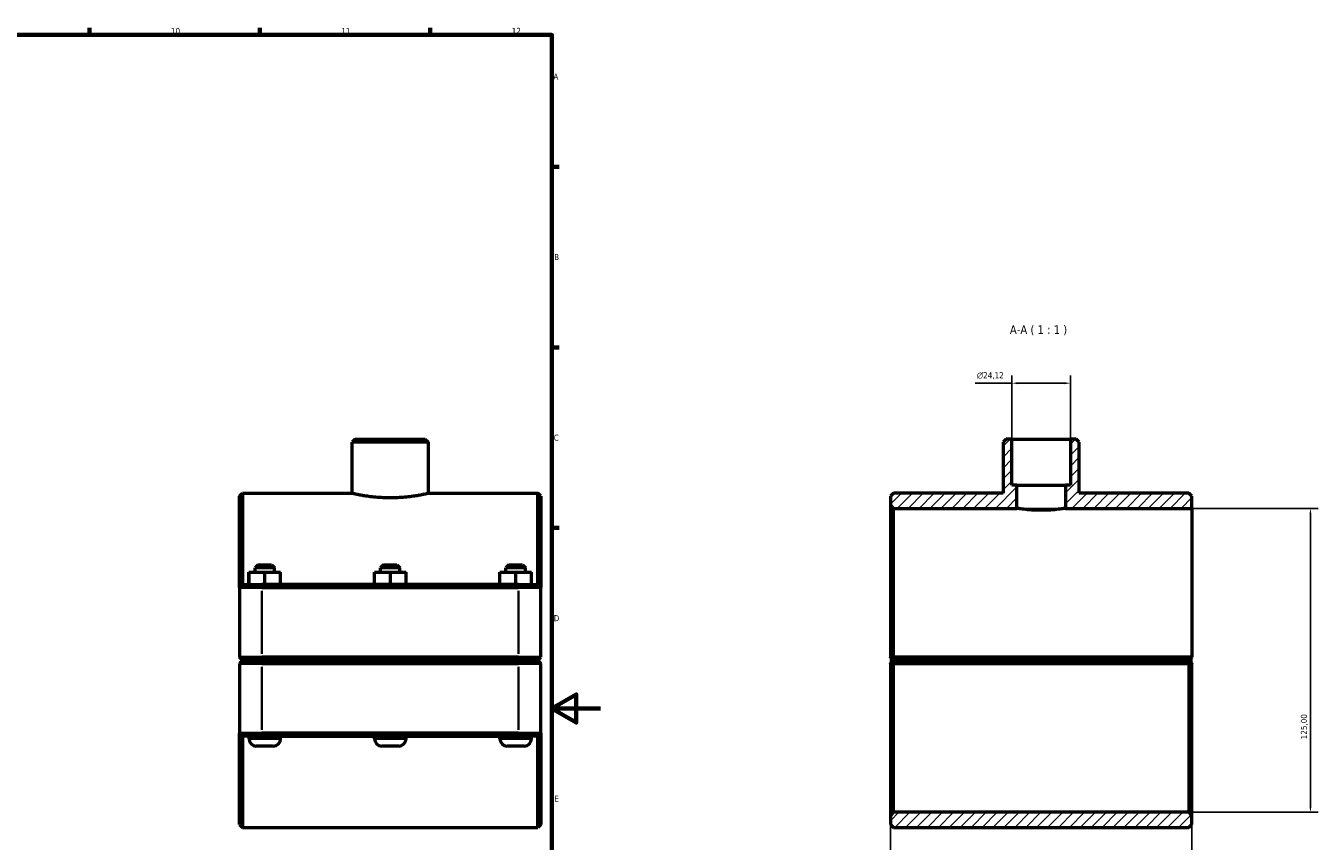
# Model space of a CAD drawing. Header units: millimetres. Extents: x 0 to 1136, y -29 to 1083.
# Tile 6 of 6: x 605 to 1136, y 242 to 578. Entities that reach past the tile are written whole.
import ezdxf

# ---------------------------------------------------------------- set-up
doc = ezdxf.new("R2010")
doc.units = ezdxf.units.MM
for name, color, linetype, lineweight in [('Border (ISO)', 7, 'Continuous', 70), ('Dimension (ISO)', 7, 'Continuous', 25), ('Hatch (ISO)', 7, 'Continuous', 18), ('Symbol (ISO)', 7, 'Continuous', 25), ('Visible (ISO)', 7, 'Continuous', 50), ('Visible Narrow (ISO)', 7, 'Continuous', 35)]:
    doc.layers.add(name, color=color, linetype=linetype, lineweight=lineweight)
doc.styles.add('Label Text (ISO)', font='tahoma.ttf')
doc.styles.add('Note Text (ISO)', font='tahoma.ttf')
doc.dimstyles.new('Default (ISO)', dxfattribs={"dimtxt": 2.5, "dimasz": 2.5, "dimexe": 3.175, "dimexo": 0, "dimgap": 0.762, "dimtad": 1, "dimrnd": 1e-08, "dimzin": 0, "dimtxsty": 'Note Text (ISO)', "dimcen": 0.09, "dimdle": 10, "dimclrd": 256, "dimclre": 256, "dimclrt": 232, "dimazin": 0, "dimtfac": 1.40208, "dimtmove": 0, "dimatfit": 3, "dimfxl": 1, "dimtolj": 1, "dimtzin": 0, "dimlwd": -1, "dimlwe": -1, "dimarcsym": 0})

# ---------------------------------------------------------------- blocks, each defined once
blk = doc.blocks.new('Borders Default Border')
at = {"layer": 'Border (ISO)'}
for p, q in [((630.75, 574), (630.75, 576.9)), ((700.83, 574), (700.83, 576.9)), ((770.92, 574), (770.92, 576.9)), ((821, 519.75), (823.9, 519.75)), ((821, 445.5), (823.9, 445.5)), ((821, 371.25), (823.9, 371.25))]:
    blk.add_line(p, q, dxfattribs=at)
at = {"layer": 'Border (ISO)', "flags": 128}
for points in [[(20, 20), (20, 574), (821, 574), (821, 20), (20, 20)], [(841, 297), (821, 297), (831, 302.77), (831, 291.23), (821, 297)]]:
    blk.add_lwpolyline(points, dxfattribs=at)
at = {"layer": 'Border (ISO)', "color": 232, "true_color": 0xca0064, "char_height": 2.5, "attachment_point": 7, "style": 'Note Text (ISO)'}
for s, insert in [('10', (664.29, 574.35)), ('11', (734.37, 574.4)), ('12', (804.46, 574.4)), ('A', (821.59, 555.62)), ('B', (821.89, 481.37)), ('C', (821.73, 407.08)), ('D', (821.73, 332.88)), ('E', (821.94, 258.63))]:
    blk.add_mtext(s, dxfattribs=dict(at, insert=insert))
blk = doc.blocks.new('*D7')
at = {"layer": 'Defpoints', "color": 0, "transparency": 16777216}
for p in [(1010.17, 430.77), (1010.17, 407.8), (1034.29, 407.8)]:
    blk.add_point(p, dxfattribs=at)
at = {"layer": 'Dimension (ISO)', "transparency": 16777216}
for p, q in [((1010.17, 430.77), (995.05, 430.77)), ((1010.17, 407.8), (1010.17, 433.94)), ((1031.79, 430.77), (1012.67, 430.77)), ((1034.29, 407.8), (1034.29, 433.94))]:
    blk.add_line(p, q, dxfattribs=at)
for points in [[(1012.67, 431.18), (1012.67, 430.35), (1010.17, 430.77)], [(1031.79, 431.18), (1031.79, 430.35), (1034.29, 430.77)]]:
    blk.add_solid(points, dxfattribs=at)
at = {"layer": 'Dimension (ISO)', "color": 232, "true_color": 0xca0064, "transparency": 16777216, "insert": (995.81, 435.29), "char_height": 2.5, "attachment_point": 1, "style": 'Note Text (ISO)'}
blk.add_mtext('\\A1;\\fAIGDT|b0|i0;\\H2.5000;\\ln\\fTahoma|b0|i0;\\H2.5000;24,12', dxfattribs=at)
blk = doc.blocks.new('*D8')
at = {"layer": 'Defpoints', "color": 0, "transparency": 16777216}
for p in [(960.23, 318.1), (1084.23, 318.1), (960.23, 166.61)]:
    blk.add_point(p, dxfattribs=at)
at = {"layer": 'Dimension (ISO)', "transparency": 16777216}
for p, q in [((960.23, 318.1), (960.23, 163.44)), ((1084.23, 318.1), (1084.23, 163.44)), ((1081.73, 166.61), (962.73, 166.61))]:
    blk.add_line(p, q, dxfattribs=at)
for points in [[(962.73, 167.03), (962.73, 166.2), (960.23, 166.61)], [(1081.73, 167.03), (1081.73, 166.2), (1084.23, 166.61)]]:
    blk.add_solid(points, dxfattribs=at)
at = {"layer": 'Dimension (ISO)', "color": 232, "true_color": 0xca0064, "transparency": 16777216, "insert": (1002.28, 170.55), "char_height": 2.5, "attachment_point": 1, "style": 'Note Text (ISO)'}
blk.add_mtext('\\A1;124,00', dxfattribs=at)
blk = doc.blocks.new('*D9')
at = {"layer": 'Defpoints', "color": 0, "transparency": 16777216}
for p in [(1012.23, 379.3), (1082.98, 254.3), (1133.01, 254.3)]:
    blk.add_point(p, dxfattribs=at)
at = {"layer": 'Dimension (ISO)', "transparency": 16777216}
for p, q in [((1012.23, 379.3), (1136.18, 379.3)), ((1133.01, 376.8), (1133.01, 256.8)), ((1082.98, 254.3), (1136.18, 254.3))]:
    blk.add_line(p, q, dxfattribs=at)
for points in [[(1132.59, 376.8), (1133.42, 376.8), (1133.01, 379.3)], [(1132.59, 256.8), (1133.42, 256.8), (1133.01, 254.3)]]:
    blk.add_solid(points, dxfattribs=at)
at = {"layer": 'Dimension (ISO)', "color": 232, "true_color": 0xca0064, "transparency": 16777216, "insert": (1129.07, 284.35), "char_height": 2.5, "attachment_point": 1, "rotation": 90, "style": 'Note Text (ISO)'}
blk.add_mtext('\\A1;125,00', dxfattribs=at)

msp = doc.modelspace()

# ---------------------------------------------------------------- hatches: boundary and pattern name
at = {"layer": 'Hatch (ISO)'}
h = msp.add_hatch(dxfattribs=at)
h.set_pattern_fill('ANSI31', color=256, scale=25.4, style=0)
h.set_pattern_definition([(45, (0, 0), (-2.245064, 2.245064), [])])
h.paths.add_polyline_path([(1084.23, 249.302), (1084.23, 253.052), (1082.98, 254.302), (961.48, 254.302), (960.23, 253.052), (960.23, 249.302), (961.48, 248.052), (1082.98, 248.052)])
h.paths.add_polyline_path([(1007.804, 407.802), (1006.554, 406.552), (1006.554, 385.552), (961.48, 385.552), (960.23, 384.302), (960.23, 380.552), (961.48, 379.302), (1012.23, 379.302), (1012.23, 388.802), (1010.172, 388.802), (1010.172, 407.802)])
h.paths.add_polyline_path([(1037.906, 406.552), (1036.656, 407.802), (1034.289, 407.802), (1034.289, 388.802), (1032.23, 388.802), (1032.23, 379.302), (1084.23, 379.302), (1084.23, 384.302), (1082.98, 385.552), (1037.906, 385.552)])

# ---------------------------------------------------------------- linework, layer by layer
at = {"layer": 'Visible (ISO)'}
for p, q in [((740.038, 407.802), (738.788, 406.552)), ((738.788, 385.552), (738.788, 406.552)), ((770.14, 406.552), (738.788, 406.552)), ((740.038, 407.802), (768.89, 407.802)), ((768.89, 407.802), (770.14, 406.552)), ((770.14, 385.552), (770.14, 406.552)), ((1007.804, 407.802), (1006.554, 406.552)), ((1006.554, 406.552), (1006.554, 385.552)), ((1010.172, 407.802), (1007.804, 407.802)), ((1010.172, 388.802), (1010.172, 407.802)), ((1010.172, 407.802), (1034.289, 407.802)), ((1036.656, 407.802), (1034.289, 407.802)), ((1034.289, 407.802), (1034.289, 388.802)), ((1037.906, 406.552), (1036.656, 407.802)), ((1037.906, 385.552), (1037.906, 406.552)), ((1012.23, 388.802), (1010.172, 388.802)), ((1012.23, 379.302), (1012.23, 388.802)), ((1012.23, 388.802), (1032.23, 388.802)), ((1034.289, 388.802), (1032.23, 388.802)), ((1032.23, 388.802), (1032.23, 379.302)), ((692.464, 384.302), (693.714, 385.552)), ((692.464, 346.802), (692.464, 384.302)), ((693.714, 385.552), (693.714, 348.052)), ((693.714, 385.552), (738.788, 385.552)), ((770.14, 385.552), (815.214, 385.552)), ((815.214, 348.052), (815.214, 385.552)), ((816.464, 384.302), (815.214, 385.552)), ((816.464, 384.302), (816.464, 346.802)), ((961.48, 385.552), (960.23, 384.302)), ((960.23, 384.302), (960.23, 380.552)), ((1006.554, 385.552), (961.48, 385.552)), ((1082.98, 385.552), (1037.906, 385.552)), ((1084.23, 384.302), (1082.98, 385.552)), ((1084.23, 379.302), (1084.23, 384.302)), ((960.23, 380.552), (961.48, 379.302)), ((960.23, 380.552), (960.23, 318.102)), ((961.48, 379.302), (1012.23, 379.302)), ((961.48, 318.102), (961.48, 379.302)), ((1032.23, 379.302), (1084.23, 379.302)), ((1084.23, 379.302), (1084.23, 318.102)), ((696.344, 353.052), (696.384, 353.052)), ((696.344, 348.052), (696.344, 353.052)), ((696.384, 353.052), (702.904, 353.052)), ((696.384, 348.052), (696.384, 353.052)), ((700.114, 356.052), (698.864, 354.802)), ((706.864, 354.802), (698.864, 354.802)), ((698.864, 353.052), (698.864, 354.802)), ((700.114, 356.052), (705.614, 356.052)), ((702.904, 353.052), (709.384, 353.052)), ((702.904, 348.052), (702.904, 353.052)), ((705.614, 356.052), (706.864, 354.802)), ((706.864, 353.052), (706.864, 354.802)), ((709.384, 348.052), (709.384, 353.052)), ((747.944, 353.052), (747.984, 353.052)), ((747.944, 348.052), (747.944, 353.052)), ((747.984, 353.052), (754.504, 353.052)), ((747.984, 348.052), (747.984, 353.052)), ((751.714, 356.052), (750.464, 354.802)), ((758.464, 354.802), (750.464, 354.802)), ((750.464, 353.052), (750.464, 354.802)), ((751.714, 356.052), (757.214, 356.052)), ((754.504, 353.052), (760.984, 353.052)), ((754.504, 348.052), (754.504, 353.052)), ((757.214, 356.052), (758.464, 354.802)), ((758.464, 353.052), (758.464, 354.802)), ((760.984, 348.052), (760.984, 353.052)), ((799.544, 353.052), (799.584, 353.052)), ((799.544, 348.052), (799.544, 353.052)), ((799.584, 353.052), (806.104, 353.052)), ((799.584, 348.052), (799.584, 353.052)), ((803.314, 356.052), (802.064, 354.802)), ((810.064, 354.802), (802.064, 354.802)), ((802.064, 353.052), (802.064, 354.802)), ((803.314, 356.052), (808.814, 356.052)), ((806.104, 353.052), (812.584, 353.052)), ((806.104, 348.052), (806.104, 353.052)), ((808.814, 356.052), (810.064, 354.802)), ((810.064, 353.052), (810.064, 354.802)), ((812.584, 348.052), (812.584, 353.052)), ((693.714, 348.052), (692.464, 346.802)), ((701.664, 346.802), (692.464, 346.802)), ((692.464, 346.802), (692.464, 318.102)), ((693.714, 348.052), (701.664, 348.052)), ((807.264, 348.052), (701.664, 348.052)), ((701.664, 346.802), (807.264, 346.802)), ((807.264, 348.052), (815.214, 348.052)), ((816.464, 346.802), (807.264, 346.802)), ((815.214, 348.052), (816.464, 346.802)), ((816.464, 318.102), (816.464, 346.802)), ((693.714, 316.852), (692.464, 318.102)), ((692.464, 318.102), (701.664, 318.102)), ((693.714, 316.752), (692.464, 315.502)), ((701.664, 315.502), (692.464, 315.502)), ((692.464, 315.502), (692.464, 286.802)), ((701.664, 316.852), (693.714, 316.852)), ((693.714, 316.752), (701.664, 316.752)), ((696.364, 316.752), (696.364, 316.852)), ((807.264, 318.102), (701.664, 318.102)), ((701.664, 316.852), (807.264, 316.852)), ((807.264, 316.752), (701.664, 316.752)), ((701.664, 315.502), (807.264, 315.502)), ((709.364, 316.752), (709.364, 316.852)), ((747.964, 316.752), (747.964, 316.852)), ((760.964, 316.752), (760.964, 316.852)), ((799.564, 316.752), (799.564, 316.852)), ((807.264, 318.102), (816.464, 318.102)), ((815.214, 316.852), (807.264, 316.852)), ((807.264, 316.752), (815.214, 316.752)), ((816.464, 315.502), (807.264, 315.502)), ((812.564, 316.752), (812.564, 316.852)), ((815.214, 316.852), (816.464, 318.102)), ((815.214, 316.752), (816.464, 315.502)), ((816.464, 286.802), (816.464, 315.502)), ((960.23, 315.502), (960.23, 253.052)), ((961.48, 316.852), (960.857, 317.476)), ((960.857, 316.129), (961.48, 316.752)), ((1084.23, 318.102), (961.48, 318.102)), ((961.48, 316.852), (1082.98, 316.852)), ((1082.98, 316.752), (961.48, 316.752)), ((961.48, 254.302), (961.48, 315.502)), ((961.48, 315.502), (1082.98, 315.502)), ((964.13, 316.852), (964.13, 316.752)), ((977.13, 316.852), (977.13, 316.752)), ((1015.73, 316.852), (1015.73, 316.752)), ((1028.73, 316.852), (1028.73, 316.752)), ((1067.33, 316.852), (1067.33, 316.752)), ((1080.33, 316.852), (1080.33, 316.752)), ((1084.23, 318.102), (1082.98, 316.852)), ((1082.98, 316.752), (1083.604, 316.129)), ((1082.98, 315.502), (1082.98, 254.302)), ((1084.23, 318.102), (1084.23, 318.102)), ((1084.23, 253.052), (1084.23, 315.502)), ((692.464, 249.302), (692.464, 286.802)), ((692.464, 286.802), (701.664, 286.802)), ((693.714, 285.552), (692.464, 286.802)), ((693.714, 285.552), (693.714, 248.052)), ((701.664, 285.552), (693.714, 285.552)), ((696.364, 284.552), (696.364, 285.552)), ((807.264, 286.802), (701.664, 286.802)), ((701.664, 285.552), (807.264, 285.552)), ((709.364, 284.552), (709.364, 285.552)), ((747.964, 284.552), (747.964, 285.552)), ((760.964, 284.552), (760.964, 285.552)), ((799.564, 284.552), (799.564, 285.552)), ((807.264, 286.802), (816.464, 286.802)), ((815.214, 285.552), (807.264, 285.552)), ((812.564, 284.552), (812.564, 285.552)), ((815.214, 285.552), (816.464, 286.802)), ((815.214, 248.052), (815.214, 285.552)), ((816.464, 286.802), (816.464, 249.302)), ((706.364, 281.552), (699.364, 281.552)), ((757.964, 281.552), (750.964, 281.552)), ((809.564, 281.552), (802.564, 281.552)), ((961.48, 254.302), (960.23, 253.052)), ((960.23, 253.052), (960.23, 249.302)), ((1082.98, 254.302), (961.48, 254.302)), ((1084.23, 253.052), (1082.98, 254.302)), ((1084.23, 249.302), (1084.23, 253.052)), ((692.464, 249.302), (693.714, 248.052)), ((693.714, 248.052), (815.214, 248.052)), ((816.464, 249.302), (815.214, 248.052)), ((960.23, 249.302), (961.48, 248.052)), ((961.48, 248.052), (1082.98, 248.052)), ((1082.98, 248.052), (1084.23, 249.302))]:
    msp.add_line(p, q, dxfattribs=at)
for centre, start, end in [((699.364, 284.552), 180, 270), ((706.364, 284.552), 270, 0), ((750.964, 284.552), 180, 270), ((757.964, 284.552), 270, 0), ((802.564, 284.552), 180, 270), ((809.564, 284.552), 270, 0)]:
    msp.add_arc(centre, 3, start, end, dxfattribs=at)
for points, knots in [([(738.788, 385.552), (738.788, 385.552), (738.883, 385.531), (739.281, 385.441), (739.584, 385.374), (740.385, 385.205), (740.884, 385.103), (742.033, 384.883), (742.685, 384.766), (744.073, 384.54), (744.857, 384.422), (746.566, 384.2), (747.49, 384.097), (749.42, 383.924), (750.427, 383.855), (752.455, 383.764), (753.476, 383.741), (754.464, 383.741)], [7.1129587, 7.1129587, 7.1129587, 7.1129587, 7.4093177, 7.4093177, 7.7056768, 7.7056768, 8.0020359, 8.0020359, 8.298395, 8.298395, 8.5947825, 8.5947825, 8.8911699, 8.8911699, 9.1875574, 9.1875574, 9.4839449, 9.4839449, 9.4839449, 9.4839449]), ([(754.464, 383.741), (755.452, 383.741), (756.472, 383.764), (758.5, 383.855), (759.507, 383.924), (761.437, 384.097), (762.362, 384.2), (764.07, 384.422), (764.854, 384.54), (766.242, 384.766), (766.894, 384.883), (768.044, 385.103), (768.542, 385.205), (769.343, 385.374), (769.646, 385.441), (770.045, 385.531), (770.14, 385.552), (770.14, 385.552)], [0, 0, 0, 0, 0.2963875, 0.2963875, 0.5927749, 0.5927749, 0.8891624, 0.8891624, 1.1855499, 1.1855499, 1.481909, 1.481909, 1.778268, 1.778268, 2.0746271, 2.0746271, 2.3709862, 2.3709862, 2.3709862, 2.3709862]), ([(1022.23, 378.497), (1020.972, 378.497), (1019.632, 378.54), (1017.169, 378.692), (1016.046, 378.8), (1014.273, 379.002), (1013.503, 379.109), (1012.482, 379.261), (1012.23, 379.302), (1012.23, 379.302)], [0, 0, 0, 0, 0.3773887, 0.3773887, 0.7547774, 0.7547774, 1.1321575, 1.1321575, 1.5095377, 1.5095377, 1.5095377, 1.5095377]), ([(1032.23, 379.302), (1032.23, 379.302), (1031.978, 379.261), (1030.957, 379.109), (1030.188, 379.002), (1028.415, 378.8), (1027.292, 378.692), (1024.829, 378.54), (1023.488, 378.497), (1022.23, 378.497)], [4.528613, 4.528613, 4.528613, 4.528613, 4.9059932, 4.9059932, 5.2833733, 5.2833733, 5.660762, 5.660762, 6.0381507, 6.0381507, 6.0381507, 6.0381507])]:
    msp.add_open_spline(points, degree=3, knots=knots, dxfattribs=at)
for points in [[(960.857, 317.476), (960.545, 317.788), (960.23, 318.102)], [(960.23, 315.502), (960.545, 315.817), (960.857, 316.129)], [(1083.604, 316.129), (1083.915, 315.817), (1084.23, 315.502)]]:
    msp.add_open_spline(points, degree=2, dxfattribs=at)
for points, weights in [([(960.857, 317.476), (961.172, 317.791), (961.48, 318.102)], [1.00580222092, 1.00874326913, 1.01164203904]), ([(961.48, 315.502), (961.172, 315.814), (960.857, 316.129)], [1.01164203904, 1.00874326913, 1.00580222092]), ([(1083.604, 316.129), (1083.289, 315.814), (1082.98, 315.502)], [1.00580222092, 1.00874326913, 1.01164203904])]:
    msp.add_rational_spline(points, weights, degree=2, dxfattribs=at)
at = {"layer": 'Visible Narrow (ISO)'}
for p, q in [((701.664, 347.99), (701.664, 346.865)), ((807.264, 347.99), (807.264, 346.865)), ((701.664, 319.537), (701.664, 345.367)), ((807.264, 345.367), (807.264, 319.537)), ((701.664, 316.915), (701.664, 318.04)), ((701.664, 316.69), (701.664, 315.565)), ((701.664, 288.237), (701.664, 314.067)), ((807.264, 316.915), (807.264, 318.04)), ((807.264, 316.69), (807.264, 315.565)), ((807.264, 314.067), (807.264, 288.237)), ((696.444, 284.552), (709.284, 284.552)), ((701.664, 285.615), (701.664, 286.74)), ((748.044, 284.552), (760.884, 284.552)), ((799.644, 284.552), (812.484, 284.552)), ((807.264, 285.615), (807.264, 286.74))]:
    msp.add_line(p, q, dxfattribs=at)

# ---------------------------------------------------------------- block references
msp.add_blockref('Borders Default Border', (0, 0))

# ---------------------------------------------------------------- texts
at = {"layer": 'Symbol (ISO)', "insert": (1009.368, 450.427), "char_height": 3.5, "attachment_point": 7, "style": 'Label Text (ISO)'}
msp.add_mtext('A-A ( 1 : 1 )', dxfattribs=at)

# ---------------------------------------------------------------- dimensions: what is measured, and where the dimension line sits
at = {"layer": 'Dimension (ISO)'}
dim = msp.add_linear_dim(base=(1010.172, 430.766), p1=(1034.289, 407.802), p2=(1010.172, 407.802), angle=180, text='\\fAIGDT|b0|i0;\\H2.5000;\\ln\\fTahoma|b0|i0;\\H2.5000;<>', dimstyle='Default (ISO)', override={"dimdec": 2, "dimtp": 0, "dimtm": 0, "dimtdec": 2, "dimtofl": 0, "dimatfit": 2}, dxfattribs=at)
dim.commit()
dim.dimension.update_dxf_attribs({"geometry": '*D7', "text_midpoint": (1001.36, 430.766), "dimtype": 160})
dim = msp.add_linear_dim(base=(1133.006, 254.302), p1=(1012.23, 379.302), p2=(1082.98, 254.302), angle=270, dimstyle='Default (ISO)', override={"dimdec": 2, "dimtp": 0, "dimtm": 0, "dimtdec": 2, "dimtofl": 0, "dimatfit": 1}, dxfattribs=at)
dim.commit()
dim.dimension.update_dxf_attribs({"geometry": '*D9', "text_midpoint": (1133.006, 289.302), "dimtype": 160})
dim = msp.add_linear_dim(base=(960.23, 166.612), p1=(1084.23, 318.102), p2=(960.23, 318.102), dimstyle='Default (ISO)', override={"dimdec": 2, "dimtp": 0, "dimtm": 0, "dimtdec": 2, "dimtofl": 0, "dimatfit": 1}, dxfattribs=at)
dim.commit()
dim.dimension.update_dxf_attribs({"geometry": '*D8', "text_midpoint": (1007.23, 166.612), "dimtype": 160})

doc.saveas('drawing.dxf')
